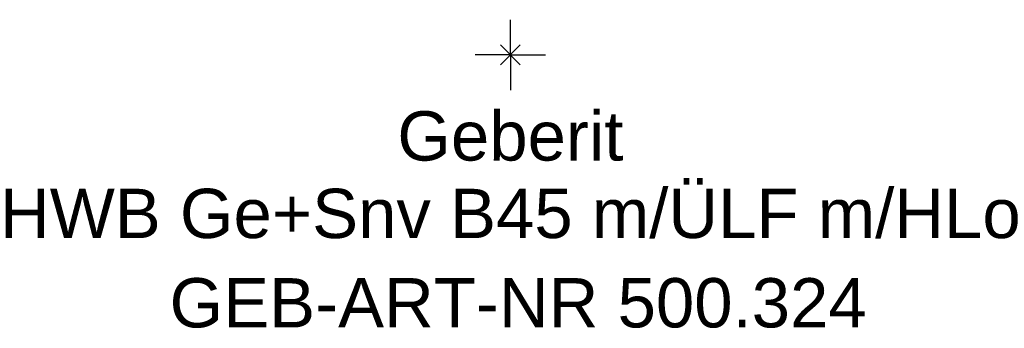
# Model space of a CAD drawing. Header units: millimetres. Extents: x -225 to 225, y -19 to 850.
# Tile 1 of 2: x -35 to 35, y -19 to 2. Entities that reach past the tile are written whole.
import ezdxf
from ezdxf.enums import TextEntityAlignment as Align

# ---------------------------------------------------------------- set-up
doc = ezdxf.new("R2010")
doc.units = ezdxf.units.MM
doc.layers.get('0').update_dxf_attribs({"linetype": 'CONTINUOUS'})
for name, color, linetype, lineweight in [('Arbeitspunkt(DIN)', 7, 'CONTINUOUS', 25), ('GEB-ART-NR', 1, 'CONTINUOUS', 18), ('GEB-BEZUG', 2, 'CONTINUOUS', 25), ('GEB-TEXT', 5, 'CONTINUOUS', 18)]:
    doc.layers.add(name, color=color, linetype=linetype, lineweight=lineweight)
doc.styles.get("Standard").update_dxf_attribs({"font": 'arial.ttf'})

# ---------------------------------------------------------------- blocks, each defined once
blk = doc.blocks.new('Einfügepunkt')
at = {"layer": 'GEB-BEZUG'}
for p, q in [((-0.707, -0.707), (0.707, 0.707)), ((-0.707, 0.707), (0.707, -0.707))]:
    blk.add_line(p, q, dxfattribs=at)

msp = doc.modelspace()

# ---------------------------------------------------------------- linework, layer by layer
at = {"layer": 'Arbeitspunkt(DIN)', "ltscale": 25}
for q in [(0, 2.5), (-2.5, 0), (0, -2.5), (2.5, 0)]:
    msp.add_line((0, 0), q, dxfattribs=at)

# ---------------------------------------------------------------- block references
at = {"ltscale": 25}
msp.add_blockref('Einfügepunkt', (0, 0), dxfattribs=at)

# ---------------------------------------------------------------- texts
at = {"layer": 'GEB-ART-NR'}
msp.add_text('GEB-ART-NR 500.324', height=3.5, dxfattribs=at).set_placement((0.553, -19.343), align=Align.CENTER)
at = {"layer": 'GEB-TEXT'}
for s, p in [('Geberit', (0, -7.5)), ('HWB Ge+Snv B45 m/ÜLF m/HLo', (0, -13))]:
    msp.add_text(s, height=3.5, dxfattribs=at).set_placement(p, align=Align.CENTER)

doc.saveas('drawing.dxf')
